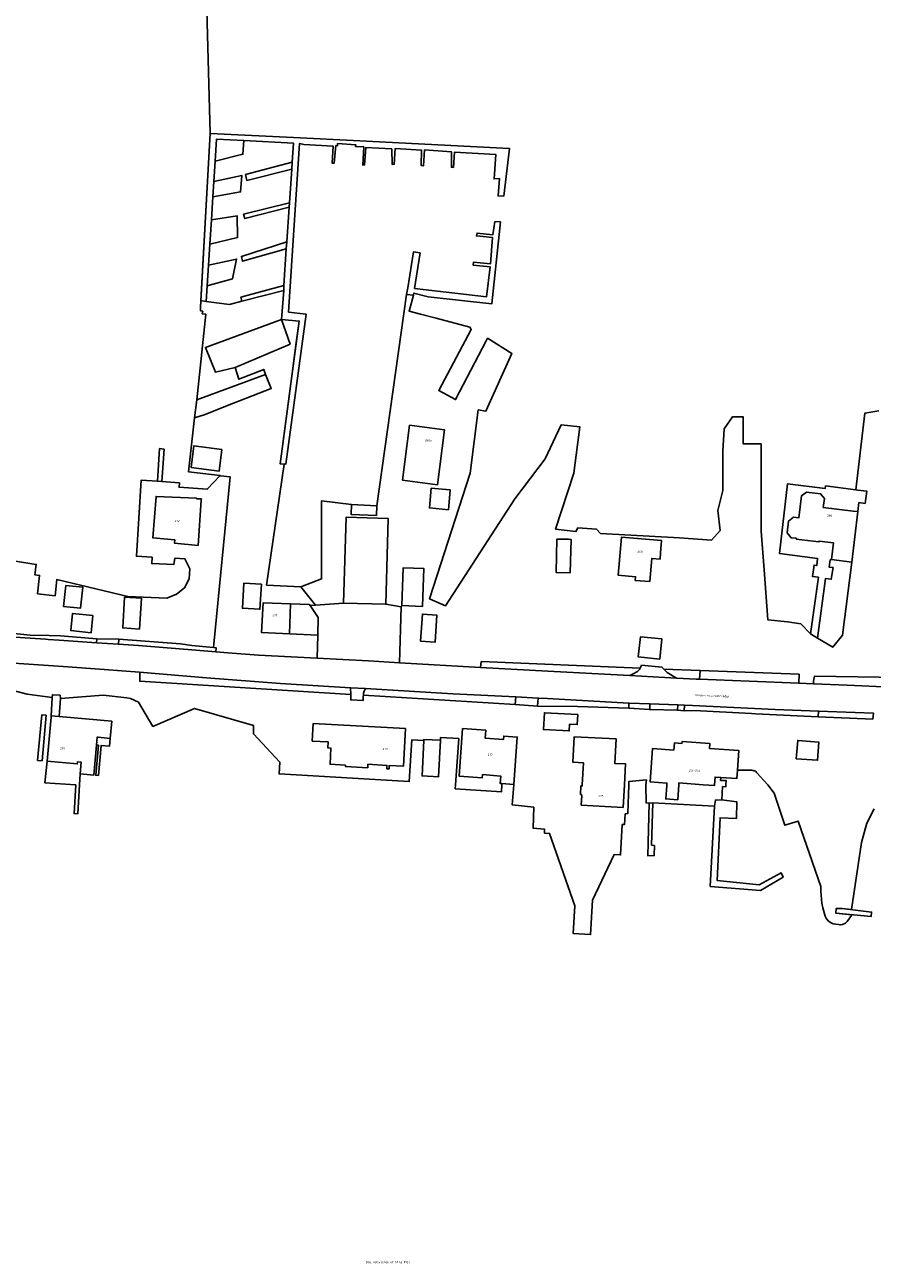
# Model space of a CAD drawing. Extents: x 130820 to 136569, y 465030 to 468172.
# Tile 12 of 41: x 133687 to 133887, y 466387 to 466679. Entities that reach past the tile are written whole.
import ezdxf
from ezdxf.enums import TextEntityAlignment as Align

# ---------------------------------------------------------------- set-up
doc = ezdxf.new("R2010")
doc.units = 0
for name, color, linetype in [('B-XX-GK-BESCHOEIING-G', 8, 'GK-BESCHOEIING'), ('B-XX-GR-GRAS-GV', 8, 'Continuous'), ('B-XX-GR-GROENVOORZIENING-GV', 8, 'Continuous'), ('B-XX-KW-KUNSTWERK_STEIGER-GV', 8, 'Continuous'), ('B-XX-OG-BEBOUWING-GV', 8, 'Continuous'), ('B-XX-OG-TERREIN_ERF-GV', 8, 'Continuous'), ('B-XX-OG-WATER-GV', 8, 'Continuous'), ('B-XX-VH-VERHARDING_GESLOTEN-GV', 8, 'Continuous'), ('B-XX-VH-VERHARDING_OPEN-GV', 8, 'Continuous')]:
    doc.layers.add(name, color=color, linetype=linetype)
doc.layers.add('N-WE-OG-BEBOUWING_HUISNUMMER-T25', color=7, linetype='Continuous', lineweight=25)
doc.layers.add('N-WE-OG-BEBOUWING_STRAATNAAM-T25', color=7, linetype='Continuous', lineweight=25)
doc.styles.add('NLCS-ISO-M200-T25', font='NLCS-ISO.ttf', dxfattribs={"height": 0.5})
doc.linetypes.add('GK-BESCHOEIING', pattern='A,30,-5,[1,NLCS.SHX,S=1,R=0,X=0,Y=0],-5', length=40)

msp = doc.modelspace()

# ---------------------------------------------------------------- linework, layer by layer
at = {"layer": 'B-XX-GK-BESCHOEIING-G'}
for points in [[(133746.92, 466505.332), (133746.781, 466502.562), (133777.5, 466500.741), (133778.132, 466510.621), (133780.978, 466510.469)], [(133784.894, 466510.485), (133784.91, 466511.155), (133789.183, 466510.894)]]:
    msp.add_lwpolyline(points, dxfattribs=at)
at = {"layer": 'B-XX-GR-GRAS-GV'}
msp.add_lwpolyline([(133703.64, 466533.52), (133703.751, 466534.433), (133695.138, 466535.151), (133692.462, 466535.21), (133688.009, 466535.291), (133683.45, 466535.796), (133683.283, 466534.916), (133687.969, 466534.598), (133691.616, 466534.35), (133692.261, 466534.306), (133694.864, 466534.126)], close=True, dxfattribs=at)
at = {"layer": 'B-XX-GR-GROENVOORZIENING-GV'}
for points in [[(133794.327, 466527.71), (133810.277, 466526.806), (133829.579, 466525.762), (133830.586, 466526.259), (133831.379, 466526.746), (133831.872, 466527.179), (133832.038, 466527.508), (133794.498, 466529.07)], [(133763.683, 466521.334), (133763.67, 466522.884), (133747.129, 466523.869), (133729.628, 466525.225), (133713.787, 466526.54), (133713.861, 466526.255), (133713.861, 466524.414)], [(133840.61, 466525.165), (133845.269, 466524.913), (133846.052, 466524.882), (133846.175, 466526.999), (133837.658, 466527.295), (133838.435, 466526.48)], [(133872.979, 466523.799), (133880.904, 466523.481), (133891.278, 466523.048), (133891.346, 466523.107), (133893.617, 466525.275), (133873.232, 466525.628), (133872.977, 466524.426)], [(133766.684, 466521.173), (133802.52, 466518.919), (133802.652, 466520.734), (133787.827, 466521.47), (133767.152, 466522.677), (133766.887, 466522.097), (133766.744, 466521.62)]]:
    msp.add_lwpolyline(points, close=True, dxfattribs=at)
at = {"layer": 'B-XX-KW-KUNSTWERK_STEIGER-GV'}
for points in [[(133729.577, 466614.05), (133729.812, 466617.764), (133730.12, 466622.652), (133730.43, 466627.553), (133730.793, 466633.309), (133731.139, 466638.795), (133731.366, 466642.381), (133731.667, 466647.156), (133731.998, 466652.395), (133738.422, 466652.065), (133750.16, 466651.463), (133749.854, 466646.938), (133749.741, 466645.263), (133749.205, 466637.332), (133749.135, 466636.294), (133748.585, 466628.15), (133748.474, 466626.501), (133747.89, 466617.852), (133747.88, 466616.65), (133747.348, 466609.841), (133751.541, 466609.447), (133746.993, 466575.763), (133748.331, 466575.652), (133753.173, 466611.057), (133749.025, 466611.57), (133749.295, 466616.417), (133751.579, 466651.337), (133751.97, 466651.302), (133752.597, 466651.136), (133759.53, 466650.743), (133759.268, 466646.736), (133759.793, 466646.744), (133760.204, 466650.853), (133760.562, 466650.835), (133760.591, 466651.314), (133764.872, 466651.059), (133764.852, 466650.623), (133766.76, 466650.529), (133766.528, 466646.247), (133766.978, 466646.279), (133767.238, 466650.387), (133773.394, 466650.081), (133773.503, 466646.38), (133773.977, 466646.437), (133774.168, 466650.168), (133780.425, 466649.79), (133780.358, 466646.135), (133780.859, 466646.068), (133781.15, 466649.826), (133787.509, 466649.374), (133787.466, 466645.745), (133787.942, 466645.702), (133788.16, 466649.284), (133797.971, 466648.734), (133797.537, 466642.973), (133798.811, 466643.068), (133798.5, 466638.984), (133799.827, 466638.93), (133801.2, 466650.136), (133765.812, 466652.016), (133750.204, 466652.782), (133730.526, 466653.748), (133728.284, 466614.265)], [(133731.667, 466647.156), (133738.24, 466648.799), (133738.422, 466652.065), (133731.998, 466652.395)], [(133749.741, 466645.263), (133749.854, 466646.938), (133738.859, 466644.027), (133739.152, 466642.631)], [(133731.366, 466642.381), (133731.139, 466638.795), (133737.691, 466639.923), (133737.987, 466643.782)], [(133749.135, 466636.294), (133749.205, 466637.332), (133738.393, 466634.66), (133738.702, 466633.615)], [(133730.793, 466633.309), (133730.43, 466627.553), (133736.986, 466629.161), (133736.85, 466634.281)], [(133776.837, 466615.73), (133778.481, 466615.552), (133778.615, 466616.052), (133781.956, 466615.175), (133797.026, 466613.54), (133799.047, 466632.863), (133797.746, 466632.918), (133797.246, 466629.757), (133793.537, 466630.225), (133793.373, 466629.547), (133797.18, 466629.156), (133796.703, 466622.968), (133792.671, 466623.306), (133792.607, 466622.63), (133796.614, 466622.241), (133795.751, 466615.147), (133778.78, 466617.129), (133780.065, 466625.509), (133778.502, 466625.76), (133777.212, 466617.312)], [(133748.474, 466626.501), (133748.585, 466628.15), (133737.89, 466624.716), (133738.099, 466623.577)], [(133730.12, 466622.652), (133729.812, 466617.764), (133735.759, 466619.399), (133736.741, 466624.053)], [(133737.947, 466614.105), (133747.88, 466616.65), (133747.89, 466617.852), (133737.767, 466615.071)], [(133727.329, 466590.867), (133743.596, 466596.859), (133743.137, 466598.019), (133737.281, 466595.705), (133736.419, 466598.485), (133731.761, 466597.372), (133729.388, 466603.234), (133747.348, 466609.841), (133747.88, 466616.65), (133737.947, 466614.105), (133735.088, 466613.372), (133729.577, 466614.05), (133728.284, 466614.265), (133728.197, 466612.727), (133728.215, 466611.823), (133728.725, 466611.769), (133728.617, 466611.172), (133729.433, 466611.09)], [(133718.026, 466571.637), (133719.099, 466571.573), (133719.616, 466579.203), (133718.547, 466579.335)], [(133694.81, 466516.135), (133695.167, 466520.369), (133695.06, 466521.113), (133693.232, 466521.235), (133693.213, 466520.614), (133692.951, 466516.301)], [(133690.71, 466516.501), (133689.749, 466505.745), (133690.795, 466505.652), (133691.756, 466516.408)], [(133706.868, 466510.946), (133704.034, 466511.201), (133703.807, 466511.221), (133703.641, 466509.368), (133704.099, 466509.327), (133703.466, 466502.248), (133704.104, 466502.191), (133704.737, 466509.27), (133706.702, 466509.093)], [(133698.75, 466499.978), (133698.344, 466493.18), (133699.223, 466493.128), (133699.643, 466500), (133699.801, 466502.576), (133700.045, 466505.305), (133699.139, 466505.386), (133699.096, 466504.908), (133691.99, 466505.545), (133691.459, 466500.411)], [(133835.017, 466495.7), (133834.142, 466495.661), (133833.838, 466483.251), (133835.389, 466483.276), (133835.426, 466485.652), (133834.724, 466485.741)], [(133860.486, 466475.064), (133865.84, 466478.199), (133865.374, 466479.192), (133860.14, 466476.36), (133850.217, 466477.405), (133850.933, 466492.197), (133854.788, 466492.057), (133854.901, 466495.961), (133851.367, 466496.406), (133849.818, 466496.376), (133849.613, 466494.953), (133848.613, 466476.004)], [(133879.716, 466470.788), (133878.365, 466470.817), (133878.283, 466469.665), (133886.601, 466468.92), (133886.684, 466469.947)]]:
    msp.add_lwpolyline(points, close=True, dxfattribs=at)
at = {"layer": 'B-XX-OG-BEBOUWING-GV'}
for points in [[(133784.152, 466570.818), (133785.812, 466583.79), (133777.602, 466584.857), (133775.942, 466571.885)], [(133733.269, 466579.163), (133726.628, 466579.96), (133726.016, 466574.864), (133732.639, 466574.034)], [(133787.19, 466569.496), (133787.2, 466569.604), (133786.294, 466569.69), (133786.13, 466569.706), (133782.72, 466570.029), (133782.274, 466565.329), (133786.753, 466564.904)], [(133727.695, 466556.49), (133728.395, 466567.195), (133728.411, 466567.445), (133727.267, 466567.494), (133727.273, 466567.635), (133717.706, 466568.042), (133716.968, 466558.26), (133722.175, 466557.776), (133722.104, 466557.01)], [(133877.2, 466553.13), (133882.007, 466552.55), (133883.465, 466564.462), (133882.341, 466564.6), (133875.286, 466565.463), (133875.54, 466567.537), (133874.647, 466568.679), (133871.292, 466569.09), (133870.149, 466568.197), (133869.512, 466562.986), (133868.231, 466563.142), (133867.089, 466562.249), (133866.751, 466559.49), (133867.671, 466558.313), (133868.936, 466558.172), (133868.913, 466557.972), (133874.276, 466557.336), (133874.297, 466557.515), (133877.682, 466557.122)], [(133769.767, 466563.565), (133769.84, 466565.867), (133763.841, 466566.181), (133763.768, 466563.785)], [(133761.982, 466542.889), (133771.96, 466542.59), (133772.566, 466562.817), (133762.588, 466563.116)], [(133827.624, 466558.419), (133826.877, 466549.45), (133830.942, 466549.111), (133830.868, 466548.221), (133834.324, 466547.933), (133834.78, 466553.409), (133836.73, 466553.247), (133836.851, 466554.703), (133837.095, 466557.63)], [(133815.108, 466557.925), (133812.509, 466557.987), (133812.373, 466557.99), (133812.185, 466550.134), (133815.536, 466550.054), (133815.724, 466557.91)], [(133775.72, 466542.276), (133780.65, 466542.09), (133780.985, 466551.002), (133776.055, 466551.188)], [(133700.425, 466546.606), (133696.428, 466547.049), (133695.875, 466542.055), (133699.86, 466541.648)], [(133742.599, 466547.366), (133738.464, 466547.609), (133738.115, 466541.669), (133742.239, 466541.424)], [(133713.799, 466536.754), (133714.258, 466544.005), (133710.294, 466544.256), (133709.835, 466537.005)], [(133749.252, 466535.631), (133749.498, 466542.688), (133742.971, 466542.916), (133742.607, 466535.955)], [(133755.897, 466535.307), (133756.031, 466539.437), (133754.1, 466542.317), (133753.955, 466542.533), (133749.498, 466542.688), (133749.252, 466535.631)], [(133702.759, 466539.936), (133697.968, 466540.403), (133697.575, 466536.37), (133702.363, 466535.886)], [(133780.603, 466540.274), (133780.204, 466533.863), (133783.605, 466533.651), (133784.004, 466540.062)], [(133837.168, 466534.422), (133832.132, 466534.943), (133831.608, 466530.174), (133836.675, 466529.65)], [(133691.99, 466505.545), (133699.096, 466504.908), (133699.139, 466505.386), (133700.045, 466505.305), (133699.801, 466502.576), (133703.008, 466502.289), (133703.641, 466509.368), (133703.807, 466511.221), (133704.034, 466511.201), (133706.868, 466510.946), (133707.234, 466515.021), (133694.81, 466516.135), (133692.951, 466516.301), (133692.926, 466515.986)], [(133817.292, 466516.584), (133809.432, 466516.992), (133809.206, 466513.008), (133815.287, 466512.692), (133815.37, 466514.29), (133817.168, 466514.196)], [(133762.47, 466504.651), (133762.468, 466504.294), (133767.716, 466504.007), (133767.76, 466504.819), (133772.247, 466504.576), (133772.203, 466503.777), (133772.745, 466503.748), (133772.788, 466504.546), (133776.136, 466504.365), (133776.617, 466513.239), (133754.813, 466514.421), (133754.61, 466510.305), (133758.383, 466510.1), (133758.306, 466508.687), (133759.008, 466508.648), (133758.802, 466504.855)], [(133799.411, 466500.26), (133802.207, 466500.053), (133803.034, 466511.242), (133799.816, 466511.479), (133799.755, 466510.664), (133795.451, 466510.982), (133795.59, 466512.859), (133790.122, 466513.264), (133789.294, 466502.062), (133794.762, 466501.658), (133794.816, 466502.38), (133799.12, 466502.062), (133798.989, 466500.291)], [(133784.894, 466510.485), (133780.99, 466510.692), (133780.978, 466510.469), (133780.533, 466502.091), (133784.437, 466501.884)], [(133818.128, 466495.191), (133828.046, 466494.667), (133828.332, 466500), (133828.595, 466504.897), (133826.038, 466505.027), (133826.339, 466510.817), (133816.462, 466511.33), (133816.121, 466505.329), (133818.65, 466505.196), (133818.384, 466500), (133818.369, 466499.704), (133818.069, 466499.719), (133817.967, 466497.722), (133818.167, 466497.712), (133818.156, 466497.492), (133818.246, 466497.488)], [(133841.195, 466500.437), (133846.933, 466500), (133849.572, 466499.799), (133849.587, 466500), (133849.726, 466501.825), (133851.063, 466501.723), (133854.845, 466501.435), (133854.999, 466503.463), (133855.349, 466508.055), (133848.426, 466508.582), (133848.512, 466509.704), (133841.936, 466510.205), (133841.901, 466509.744), (133840.122, 466509.879), (133839.994, 466508.195), (133834.971, 466508.578), (133834.372, 466500.706), (133838.346, 466500.404), (133838.316, 466500), (133838.303, 466499.828), (133838.095, 466496.661), (133840.93, 466496.475), (133841.166, 466500)], [(133868.894, 466506.108), (133873.926, 466505.784), (133874.221, 466510.077), (133869.243, 466510.475)]]:
    msp.add_lwpolyline(points, close=True, dxfattribs=at)
at = {"layer": 'B-XX-OG-TERREIN_ERF-GV'}
for points in [[(133888.373, 466588.228), (133885.082, 466587.697), (133882.938, 466569.626), (133883.457, 466569.559), (133885.581, 466569.286), (133885.176, 466566.401), (133883.724, 466566.579), (133883.465, 466564.462), (133882.007, 466552.55), (133879.803, 466535.286), (133877.537, 466532.452), (133873.96, 466534.579), (133872.233, 466535.607), (133869.959, 466538.007), (133866.837, 466538.42), (133862.215, 466538.912), (133861.304, 466550.704), (133860.599, 466559.845), (133860.599, 466580.447), (133856.393, 466580.447), (133856.393, 466586.803), (133853.842, 466586.803), (133851.849, 466584.002), (133851.531, 466578.742), (133851.531, 466569.428), (133850.419, 466564.71), (133850.941, 466559.974), (133848.917, 466557.738), (133841.3, 466558.297), (133822.709, 466559.339), (133821.693, 466560.327), (133817.349, 466560.636), (133816.881, 466559.749), (133812.076, 466560.335), (133816.389, 466573.567), (133817.757, 466584.502), (133813.382, 466584.927), (133809.607, 466576.918), (133802.47, 466567.456), (133786.098, 466542.24), (133782.284, 466543.882), (133791.863, 466573.525), (133793.813, 466588.457), (133795.598, 466588.189), (133801.766, 466601.77), (133796.017, 466605.402), (133795.681, 466604.758), (133788.464, 466590.901), (133784.482, 466593.049), (133792.141, 466607.462), (133791.836, 466607.989), (133783.853, 466610.109), (133780.159, 466611.089), (133777.479, 466611.801), (133778.481, 466615.552), (133776.837, 466615.73), (133769.84, 466565.867), (133769.767, 466563.565), (133763.768, 466563.785), (133763.841, 466566.181), (133756.809, 466567.027), (133756.809, 466548.565), (133751.915, 466546.691), (133755.336, 466542.407), (133761.982, 466542.889), (133762.588, 466563.116), (133772.566, 466562.817), (133771.96, 466542.59), (133775.622, 466541.992), (133775.172, 466528.796), (133794.327, 466527.71), (133794.498, 466529.07), (133832.038, 466527.508), (133832.381, 466528.188), (133837.189, 466527.787), (133837.658, 466527.295), (133846.175, 466526.999), (133869.574, 466526.095), (133869.495, 466523.939), (133872.979, 466523.799), (133872.977, 466524.426), (133873.232, 466525.628), (133893.617, 466525.275)], [(133683.45, 466535.796), (133688.009, 466535.291), (133692.462, 466535.21), (133695.138, 466535.151), (133703.751, 466534.433), (133708.929, 466534.338), (133723.482, 466533.253), (133726.181, 466532.903), (133731.287, 466532.4), (133731.364, 466533.197), (133735.201, 466572.647), (133732.897, 466572.895), (133732.751, 466572.911), (133729.815, 466569.754), (133723.147, 466570.205), (133723.233, 466571.267), (133719.099, 466571.573), (133718.026, 466571.637), (133714.159, 466571.849), (133713.07, 466553.945), (133716.791, 466553.709), (133716.715, 466552.19), (133721.913, 466551.99), (133722.15, 466553.513), (133724.541, 466553.336), (133725.674, 466550.97), (133725.541, 466548.587), (133724.398, 466546.51), (133722.561, 466544.96), (133720.241, 466544.015), (133711.081, 466544.459), (133694.272, 466548.429), (133693.857, 466544.613), (133689.732, 466545.062), (133690.203, 466549.39), (133689.108, 466549.509), (133689.413, 466552.007), (133648.31, 466558.544)], [(133887.021, 466515.445), (133874.113, 466516.062), (133859.318, 466516.769), (133858.36, 466516.818), (133844.778, 466517.52), (133842.428, 466517.459), (133840.826, 466517.584), (133834.296, 466517.759), (133829.39, 466518.108), (133817.206, 466518.496), (133807.828, 466518.526), (133802.52, 466518.919), (133766.684, 466521.173), (133766.632, 466520.792), (133766.646, 466519.917), (133763.694, 466520.021), (133763.683, 466521.334), (133713.861, 466524.414), (133713.861, 466526.255), (133713.787, 466526.54), (133705.491, 466527.229), (133695.741, 466527.885), (133693.528, 466528.034), (133674.65, 466529.305)], [(133682.737, 466522.52), (133687.274, 466521.349), (133693.213, 466520.614), (133693.232, 466521.235), (133695.06, 466521.113), (133695.167, 466520.369), (133705.214, 466521.109), (133710.848, 466520.515), (133711.71, 466520.389), (133713.54, 466519.489), (133716.956, 466513.747), (133726.783, 466518.034), (133740.697, 466514.016), (133740.697, 466511.996), (133746.92, 466505.332), (133746.781, 466502.562), (133777.5, 466500.741), (133778.132, 466510.621), (133780.978, 466510.469), (133780.99, 466510.692), (133784.894, 466510.485), (133784.91, 466511.155), (133789.183, 466510.894), (133788.449, 466500), (133788.385, 466499.043), (133799.28, 466498.309), (133799.394, 466500), (133799.411, 466500.26), (133798.989, 466500.291), (133799.12, 466502.062), (133794.816, 466502.38), (133794.762, 466501.658), (133789.294, 466502.062), (133790.122, 466513.264), (133795.59, 466512.859), (133795.451, 466510.982), (133799.755, 466510.664), (133799.816, 466511.479), (133803.034, 466511.242), (133802.207, 466500.053), (133802.203, 466500), (133801.852, 466495.242), (133806.922, 466494.669), (133806.765, 466489.76), (133809.438, 466489.541), (133809.436, 466488.607), (133810.668, 466488.503), (133816.583, 466471.458), (133816.241, 466464.888), (133820.348, 466464.621), (133820.779, 466472.719), (133825.902, 466483.514), (133827.407, 466483.444), (133827.797, 466490.598), (133828.318, 466490.593), (133828.503, 466493.122), (133829.152, 466493.232), (133829.345, 466500), (133829.352, 466500.752), (133833.522, 466501.141), (133833.363, 466500), (133833.349, 466499.9), (133833.441, 466495.7), (133834.142, 466495.661), (133835.017, 466495.7), (133849.613, 466494.953), (133849.818, 466496.376), (133851.367, 466496.406), (133851.517, 466499.559), (133852.243, 466499.47), (133852.26, 466500), (133852.377, 466500.976), (133851.026, 466501.015), (133851.063, 466501.723), (133849.726, 466501.825), (133849.587, 466500), (133849.572, 466499.799), (133846.933, 466500), (133841.195, 466500.437), (133841.166, 466500), (133840.93, 466496.475), (133838.095, 466496.661), (133838.303, 466499.828), (133838.316, 466500), (133838.346, 466500.404), (133834.372, 466500.706), (133834.971, 466508.578), (133839.994, 466508.195), (133840.122, 466509.879), (133841.901, 466509.744), (133841.936, 466510.205), (133848.512, 466509.704), (133848.426, 466508.582), (133855.349, 466508.055), (133854.999, 466503.463), (133857.862, 466503.474), (133858.411, 466503.418), (133858.711, 466503.34), (133858.985, 466503.312), (133859.36, 466503.184), (133859.531, 466502.906), (133859.654, 466502.73), (133862.115, 466500.075), (133862.173, 466500), (133863.692, 466498.049), (133866.22, 466490.445), (133869.394, 466491.405), (133874.726, 466475.95), (133874.723, 466474.887), (133874.95, 466472.053), (133875.196, 466470.968), (133875.765, 466468.945), (133876.066, 466468.385), (133876.552, 466467.829), (133877.137, 466467.426), (133877.613, 466467.185), (133878.851, 466467.003), (133879.292, 466466.93), (133879.828, 466467.029), (133880.532, 466467.326), (133880.949, 466467.685), (133881.964, 466469.171), (133882.045, 466469.328), (133878.283, 466469.665), (133878.365, 466470.817), (133879.716, 466470.788), (133881.914, 466470.523), (133884.305, 466486.393), (133885.558, 466490.904), (133887.313, 466494.287)]]:
    msp.add_lwpolyline(points, dxfattribs=at)
for points in [[(133732.751, 466572.911), (133732.897, 466572.895), (133735.201, 466572.647), (133731.364, 466533.197), (133731.287, 466532.4), (133731.891, 466532.341), (133731.833, 466531.382), (133734.682, 466531.155), (133741.919, 466530.565), (133755.766, 466529.842), (133755.897, 466535.307), (133749.252, 466535.631), (133742.607, 466535.955), (133742.971, 466542.916), (133749.498, 466542.688), (133753.955, 466542.533), (133754.1, 466542.317), (133755.336, 466542.407), (133751.915, 466546.691), (133743.811, 466547.112), (133747.97, 466575.644), (133746.993, 466575.763), (133749.826, 466597.058), (133750.794, 466604.378), (133751.541, 466609.447), (133747.348, 466609.841), (133749.374, 466604.019), (133736.419, 466598.485), (133737.281, 466595.705), (133743.137, 466598.019), (133743.596, 466596.859), (133744.9, 466593.558), (133736.011, 466590.045), (133729.059, 466587.298), (133726.767, 466586.606), (133725.379, 466573.863), (133732.836, 466573.002)], [(133784.152, 466570.818), (133775.942, 466571.885), (133777.602, 466584.857), (133785.812, 466583.79)], [(133733.269, 466579.163), (133732.639, 466574.034), (133726.016, 466574.864), (133726.628, 466579.96)], [(133786.753, 466564.904), (133782.274, 466565.329), (133782.72, 466570.029), (133786.13, 466569.706), (133786.294, 466569.69), (133787.2, 466569.604), (133787.19, 466569.496)], [(133872.233, 466535.607), (133873.96, 466534.579), (133875.802, 466548.665), (133877.173, 466548.498), (133877.616, 466551.272), (133876.673, 466551.366), (133876.887, 466553.049), (133877.2, 466553.13), (133877.682, 466557.122), (133874.297, 466557.515), (133874.276, 466557.336), (133868.913, 466557.972), (133868.936, 466558.172), (133867.671, 466558.313), (133866.751, 466559.49), (133867.089, 466562.249), (133868.231, 466563.142), (133869.512, 466562.986), (133870.149, 466568.197), (133871.292, 466569.09), (133874.647, 466568.679), (133875.54, 466567.537), (133875.286, 466565.463), (133882.341, 466564.6), (133883.465, 466564.462), (133883.724, 466566.579), (133885.176, 466566.401), (133885.581, 466569.286), (133883.457, 466569.559), (133882.938, 466569.626), (133875.833, 466570.541), (133875.71, 466569.884), (133866.859, 466571.026), (133864.983, 466554.563), (133873.949, 466553.423), (133873.761, 466551.732), (133873.105, 466551.853), (133872.705, 466549.151), (133874.143, 466548.959)], [(133727.695, 466556.49), (133722.104, 466557.01), (133722.175, 466557.776), (133716.968, 466558.26), (133717.706, 466568.042), (133727.273, 466567.635), (133727.267, 466567.494), (133728.411, 466567.445), (133728.395, 466567.195)], [(133834.324, 466547.933), (133830.868, 466548.221), (133830.942, 466549.111), (133826.877, 466549.45), (133827.624, 466558.419), (133837.095, 466557.63), (133836.851, 466554.703), (133836.73, 466553.247), (133834.78, 466553.409)], [(133815.536, 466550.054), (133812.185, 466550.134), (133812.373, 466557.99), (133812.509, 466557.987), (133815.108, 466557.925), (133815.724, 466557.91)], [(133882.007, 466552.55), (133877.2, 466553.13), (133876.887, 466553.049), (133876.673, 466551.366), (133877.616, 466551.272), (133877.173, 466548.498), (133875.802, 466548.665), (133873.96, 466534.579), (133877.537, 466532.452), (133879.803, 466535.286)], [(133780.65, 466542.09), (133775.72, 466542.276), (133776.055, 466551.188), (133780.985, 466551.002)], [(133700.425, 466546.606), (133699.86, 466541.648), (133695.875, 466542.055), (133696.428, 466547.049)], [(133742.599, 466547.366), (133742.239, 466541.424), (133738.115, 466541.669), (133738.464, 466547.609)], [(133713.799, 466536.754), (133709.835, 466537.005), (133710.294, 466544.256), (133714.258, 466544.005)], [(133771.96, 466542.59), (133761.982, 466542.889), (133755.336, 466542.407), (133754.1, 466542.317), (133756.031, 466539.437), (133755.897, 466535.307), (133755.766, 466529.842), (133767.874, 466529.21), (133775.172, 466528.796), (133775.622, 466541.992)], [(133702.759, 466539.936), (133702.363, 466535.886), (133697.575, 466536.37), (133697.968, 466540.403)], [(133783.605, 466533.651), (133780.204, 466533.863), (133780.603, 466540.274), (133784.004, 466540.062)], [(133836.675, 466529.65), (133831.608, 466530.174), (133832.132, 466534.943), (133837.168, 466534.422)], [(133731.833, 466531.382), (133731.891, 466532.341), (133731.287, 466532.4), (133726.181, 466532.903), (133723.482, 466533.253), (133708.929, 466534.338), (133708.808, 466533.163), (133713.573, 466532.834), (133726.193, 466531.83)], [(133763.683, 466521.334), (133763.694, 466520.021), (133766.646, 466519.917), (133766.632, 466520.792), (133766.684, 466521.173), (133766.744, 466521.62), (133766.887, 466522.097), (133767.152, 466522.677), (133763.67, 466522.884)], [(133802.52, 466518.919), (133807.828, 466518.526), (133807.989, 466520.469), (133802.652, 466520.734)], [(133829.39, 466518.108), (133829.396, 466519.284), (133810.124, 466520.363), (133807.989, 466520.469), (133807.828, 466518.526), (133817.206, 466518.496)], [(133834.296, 466517.759), (133834.313, 466519.09), (133829.396, 466519.284), (133829.39, 466518.108)], [(133840.826, 466517.584), (133840.926, 466518.829), (133834.313, 466519.09), (133834.296, 466517.759)], [(133842.428, 466517.459), (133842.541, 466518.765), (133840.926, 466518.829), (133840.826, 466517.584)], [(133874.113, 466516.062), (133874.176, 466517.381), (133863.903, 466517.791), (133844.409, 466518.691), (133842.541, 466518.765), (133842.428, 466517.459), (133844.778, 466517.52), (133858.36, 466516.818), (133859.318, 466516.769)], [(133817.292, 466516.584), (133817.168, 466514.196), (133815.37, 466514.29), (133815.287, 466512.692), (133809.206, 466513.008), (133809.432, 466516.992)], [(133762.47, 466504.651), (133758.802, 466504.855), (133759.008, 466508.648), (133758.306, 466508.687), (133758.383, 466510.1), (133754.61, 466510.305), (133754.813, 466514.421), (133776.617, 466513.239), (133776.136, 466504.365), (133772.788, 466504.546), (133772.745, 466503.748), (133772.203, 466503.777), (133772.247, 466504.576), (133767.76, 466504.819), (133767.716, 466504.007), (133762.468, 466504.294)], [(133818.128, 466495.191), (133818.246, 466497.488), (133818.156, 466497.492), (133818.167, 466497.712), (133817.967, 466497.722), (133818.069, 466499.719), (133818.369, 466499.704), (133818.384, 466500), (133818.65, 466505.196), (133816.121, 466505.329), (133816.462, 466511.33), (133826.339, 466510.817), (133826.038, 466505.027), (133828.595, 466504.897), (133828.332, 466500), (133828.046, 466494.667)], [(133868.894, 466506.108), (133869.243, 466510.475), (133874.221, 466510.077), (133873.926, 466505.784)]]:
    msp.add_lwpolyline(points, close=True, dxfattribs=at)
at = {"layer": 'B-XX-OG-WATER-GV'}
for points in [[(133648.31, 466558.544), (133689.413, 466552.007), (133689.108, 466549.509), (133690.203, 466549.39), (133689.732, 466545.062), (133693.857, 466544.613), (133694.272, 466548.429), (133711.081, 466544.459), (133720.241, 466544.015), (133722.561, 466544.96), (133724.398, 466546.51), (133725.541, 466548.587), (133725.674, 466550.97), (133724.541, 466553.336), (133722.15, 466553.513), (133721.913, 466551.99), (133716.715, 466552.19), (133716.791, 466553.709), (133713.07, 466553.945), (133714.159, 466571.849), (133718.026, 466571.637), (133719.099, 466571.573), (133723.233, 466571.267), (133723.147, 466570.205), (133729.815, 466569.754), (133732.751, 466572.911), (133732.836, 466573.002), (133725.379, 466573.863), (133726.767, 466586.606), (133727.329, 466590.867), (133729.433, 466611.09), (133728.617, 466611.172), (133728.725, 466611.769), (133728.215, 466611.823), (133728.197, 466612.727), (133730.526, 466653.748), (133716.579, 467168.325)], [(133716.579, 467168.325), (133730.526, 466653.748), (133728.197, 466612.727), (133728.215, 466611.823), (133728.725, 466611.769), (133728.617, 466611.172), (133729.433, 466611.09), (133727.329, 466590.867), (133726.767, 466586.606), (133729.059, 466587.298), (133736.011, 466590.045), (133744.9, 466593.558), (133743.596, 466596.859), (133743.137, 466598.019), (133737.281, 466595.705), (133736.419, 466598.485), (133749.374, 466604.019), (133747.348, 466609.841), (133751.541, 466609.447), (133750.794, 466604.378), (133749.826, 466597.058), (133746.993, 466575.763), (133747.97, 466575.644), (133743.811, 466547.112), (133751.915, 466546.691), (133756.809, 466548.565), (133756.809, 466567.027), (133763.841, 466566.181), (133769.84, 466565.867), (133776.837, 466615.73), (133778.481, 466615.552), (133777.479, 466611.801), (133780.159, 466611.089), (133783.853, 466610.109), (133791.836, 466607.989), (133792.141, 466607.462), (133784.482, 466593.049), (133788.464, 466590.901), (133795.681, 466604.758), (133796.017, 466605.402), (133801.766, 466601.77), (133795.598, 466588.189), (133793.813, 466588.457), (133791.863, 466573.525), (133782.284, 466543.882), (133786.098, 466542.24), (133802.47, 466567.456), (133809.607, 466576.918), (133813.382, 466584.927), (133817.757, 466584.502), (133816.389, 466573.567), (133812.076, 466560.335), (133816.881, 466559.749), (133817.349, 466560.636), (133821.693, 466560.327), (133822.709, 466559.339), (133841.3, 466558.297), (133848.917, 466557.738), (133850.941, 466559.974), (133850.419, 466564.71), (133851.531, 466569.428), (133851.531, 466578.742), (133851.849, 466584.002), (133853.842, 466586.803), (133856.393, 466586.803), (133856.393, 466580.447), (133860.599, 466580.447), (133860.599, 466559.845), (133861.304, 466550.704), (133862.215, 466538.912), (133866.837, 466538.42), (133869.959, 466538.007), (133872.233, 466535.607), (133874.143, 466548.959), (133872.705, 466549.151), (133873.105, 466551.853), (133873.761, 466551.732), (133873.949, 466553.423), (133864.983, 466554.563), (133866.859, 466571.026), (133875.71, 466569.884), (133875.833, 466570.541), (133882.938, 466569.626), (133885.082, 466587.697), (133888.373, 466588.228)], [(133887.313, 466494.287), (133885.558, 466490.904), (133884.305, 466486.393), (133881.914, 466470.523), (133879.716, 466470.788), (133878.365, 466470.817), (133878.283, 466469.665), (133882.045, 466469.328), (133881.964, 466469.171), (133880.949, 466467.685), (133880.532, 466467.326), (133879.828, 466467.029), (133879.292, 466466.93), (133878.851, 466467.003), (133877.613, 466467.185), (133877.137, 466467.426), (133876.552, 466467.829), (133876.066, 466468.385), (133875.765, 466468.945), (133875.196, 466470.968), (133874.95, 466472.053), (133874.723, 466474.887), (133874.726, 466475.95), (133869.394, 466491.405), (133866.22, 466490.445), (133863.692, 466498.049), (133862.173, 466500), (133862.115, 466500.075), (133859.654, 466502.73), (133859.531, 466502.906), (133859.36, 466503.184), (133858.985, 466503.312), (133858.711, 466503.34), (133858.411, 466503.418), (133857.862, 466503.474), (133854.999, 466503.463), (133854.845, 466501.435), (133851.063, 466501.723), (133851.026, 466501.015), (133852.377, 466500.976), (133852.26, 466500), (133852.243, 466499.47), (133851.517, 466499.559), (133851.367, 466496.406), (133849.818, 466496.376), (133849.613, 466494.953), (133835.017, 466495.7), (133834.142, 466495.661), (133833.441, 466495.7), (133833.349, 466499.9), (133833.363, 466500), (133833.522, 466501.141), (133829.352, 466500.752), (133829.345, 466500), (133829.152, 466493.232), (133828.503, 466493.122), (133828.318, 466490.593), (133827.797, 466490.598), (133827.407, 466483.444), (133825.902, 466483.514), (133820.779, 466472.719), (133820.348, 466464.621), (133816.241, 466464.888), (133816.583, 466471.458), (133810.668, 466488.503), (133809.436, 466488.607), (133809.438, 466489.541), (133806.765, 466489.76), (133806.922, 466494.669), (133801.852, 466495.242), (133802.203, 466500), (133802.207, 466500.053), (133799.411, 466500.26), (133799.394, 466500), (133799.28, 466498.309), (133788.385, 466499.043), (133788.449, 466500), (133789.183, 466510.894), (133784.91, 466511.155), (133784.894, 466510.485), (133784.437, 466501.884), (133780.533, 466502.091), (133780.978, 466510.469), (133778.132, 466510.621), (133777.5, 466500.741), (133746.781, 466502.562), (133746.92, 466505.332), (133740.697, 466511.996), (133740.697, 466514.016), (133726.783, 466518.034), (133716.956, 466513.747), (133713.54, 466519.489), (133711.71, 466520.389), (133710.848, 466520.515), (133705.214, 466521.109), (133695.167, 466520.369), (133695.06, 466521.113), (133693.232, 466521.235), (133693.213, 466520.614), (133687.274, 466521.349), (133682.737, 466522.52)]]:
    msp.add_lwpolyline(points, dxfattribs=at)
msp.add_lwpolyline([(133691.99, 466505.545), (133692.926, 466515.986), (133692.951, 466516.301), (133694.81, 466516.135), (133707.234, 466515.021), (133706.868, 466510.946), (133704.034, 466511.201), (133703.807, 466511.221), (133703.641, 466509.368), (133703.008, 466502.289), (133699.801, 466502.576), (133700.045, 466505.305), (133699.139, 466505.386), (133699.096, 466504.908)], close=True, dxfattribs=at)
at = {"layer": 'B-XX-VH-VERHARDING_GESLOTEN-GV'}
for points in [[(133891.278, 466523.048), (133880.904, 466523.481), (133872.979, 466523.799), (133869.495, 466523.939), (133846.052, 466524.882), (133845.269, 466524.913), (133840.61, 466525.165), (133829.579, 466525.762), (133810.277, 466526.806), (133794.327, 466527.71), (133775.172, 466528.796), (133767.874, 466529.21), (133755.766, 466529.842), (133741.919, 466530.565), (133734.682, 466531.155), (133731.833, 466531.382), (133726.193, 466531.83), (133713.573, 466532.834), (133708.808, 466533.163), (133703.64, 466533.52), (133694.864, 466534.126), (133692.261, 466534.306), (133691.616, 466534.35), (133687.969, 466534.598), (133683.283, 466534.916)], [(133674.65, 466529.305), (133693.528, 466528.034), (133695.741, 466527.885), (133705.491, 466527.229), (133713.787, 466526.54), (133729.628, 466525.225), (133747.129, 466523.869), (133763.67, 466522.884), (133767.152, 466522.677), (133787.827, 466521.47), (133802.652, 466520.734), (133807.989, 466520.469), (133810.124, 466520.363), (133829.396, 466519.284), (133834.313, 466519.09), (133840.926, 466518.829), (133842.541, 466518.765), (133844.409, 466518.691), (133863.903, 466517.791), (133874.176, 466517.381), (133887.162, 466516.863)]]:
    msp.add_lwpolyline(points, dxfattribs=at)
for points in [[(133708.808, 466533.163), (133708.929, 466534.338), (133703.751, 466534.433), (133703.64, 466533.52)], [(133829.579, 466525.762), (133840.61, 466525.165), (133838.435, 466526.48), (133837.658, 466527.295), (133837.189, 466527.787), (133832.381, 466528.188), (133832.038, 466527.508), (133831.872, 466527.179), (133831.379, 466526.746), (133830.586, 466526.259)]]:
    msp.add_lwpolyline(points, close=True, dxfattribs=at)
at = {"layer": 'B-XX-VH-VERHARDING_OPEN-GV'}
for points in [[(133869.495, 466523.939), (133869.574, 466526.095), (133846.175, 466526.999), (133846.052, 466524.882)], [(133887.021, 466515.445), (133887.162, 466516.863), (133874.176, 466517.381), (133874.113, 466516.062)]]:
    msp.add_lwpolyline(points, close=True, dxfattribs=at)

# ---------------------------------------------------------------- texts
at = {"layer": 'N-WE-OG-BEBOUWING_HUISNUMMER-T25', "style": 'NLCS-ISO-M200-T25'}
for s, p in [('268a', (133781.998, 466581.3)), ('272', (133722.69, 466562.266)), ('266', (133876.8, 466563.544)), ('268', (133832.011, 466554.986)), ('270', (133745.766, 466540.022)), ('281', (133695.595, 466508.564)), ('279', (133771.805, 466508.447)), ('277', (133796.624, 466507.064)), ('271-273', (133844.861, 466503.34)), ('275', (133822.79, 466497.334))]:
    msp.add_text(s, height=0.5, dxfattribs=at).set_placement(p, align=Align.MIDDLE_CENTER)
at = {"layer": 'N-WE-OG-BEBOUWING_STRAATNAAM-T25', "style": 'NLCS-ISO-M200-T25'}
msp.add_text('Nieuw-Loosdrechtsedijk', height=0.5, rotation=357.6, dxfattribs=at).set_placement((133849.091, 466521.028), align=Align.MIDDLE_CENTER)
msp.add_text('Breukeleveense of Stille Plas', height=0.5, dxfattribs=at).set_placement((133772.463, 466387.322), align=Align.MIDDLE_CENTER)

doc.saveas('drawing.dxf')
